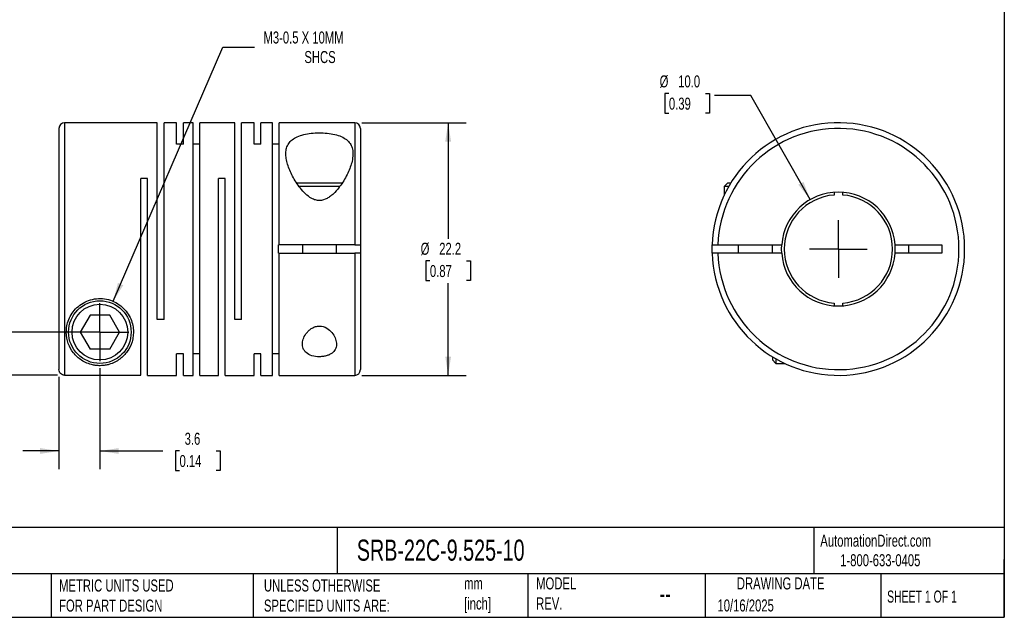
# Model space of a CAD drawing. Header units: millimetres. Extents: x 3 to 137, y 3 to 105.
# Tile 2 of 3: x 50 to 137, y 3 to 56. Entities that reach past the tile are written whole.
import ezdxf

# ---------------------------------------------------------------- set-up
doc = ezdxf.new("R2010")
doc.units = ezdxf.units.MM
doc.header["$LTSCALE"] = 0.5
doc.linetypes.add('SLD-Center', pattern=[19.05, 15.24, -1.27, 1.27, -1.27])
doc.linetypes.add('SLD-Solid', pattern=[0])
doc.layers.add('CENTER', color=40, linetype='SLD-Center')
doc.layers.add('DIMENSIONS', color=140, linetype='SLD-Solid', lineweight=25)
doc.layers.add('TEXT', color=140, linetype='SLD-Solid', lineweight=25)
doc.styles.add('SLDTEXTSTYLE0', font='TXT', dxfattribs={"width": 0.7})
doc.styles.add('SLDTEXTSTYLE1', font='TXT', dxfattribs={"width": 0.65})
doc.dimstyles.new('SLDDIMSTYLE0', dxfattribs={"dimtxt": 1.079004, "dimasz": 1.651, "dimexe": 0, "dimexo": 0.0625, "dimgap": 0.269751, "dimtad": 0, "dimtih": 1, "dimtoh": 1, "dimdec": 1, "dimrnd": 1e-09, "dimzin": 12, "dimdsep": 46, "dimtxsty": 'SLDTEXTSTYLE0', "dimsah": 1, "dimcen": 0.09, "dimadec": 0, "dimazin": 3, "dimtfac": 1, "dimtdec": 1, "dimtofl": 0, "dimtmove": 0, "dimatfit": 3, "dimfxl": 0, "dimfrac": 2, "dimtolj": 1, "dimtzin": 12, "dimarcsym": 0})
doc.dimstyles.new('SLDDIMSTYLE1', dxfattribs={"dimtxt": 1.079004, "dimasz": 1.651, "dimexe": 0, "dimexo": 0.0625, "dimgap": 0.269751, "dimtad": 0, "dimtih": 1, "dimtoh": 1, "dimdec": 1, "dimrnd": 1e-09, "dimzin": 12, "dimdsep": 46, "dimtxsty": 'SLDTEXTSTYLE0', "dimsah": 1, "dimcen": 0.09, "dimadec": 0, "dimazin": 3, "dimtfac": 1, "dimtdec": 1, "dimtmove": 0, "dimatfit": 0, "dimfxl": 0, "dimfrac": 2, "dimtolj": 1, "dimtzin": 12, "dimarcsym": 0})
doc.dimstyles.new('SLDDIMSTYLE2', dxfattribs={"dimtxt": 1.079004, "dimasz": 1.651, "dimexe": 0, "dimexo": 0.0625, "dimgap": 0.269751, "dimtad": 0, "dimtih": 1, "dimtoh": 1, "dimdec": 1, "dimrnd": 1e-09, "dimzin": 12, "dimdsep": 46, "dimtxsty": 'SLDTEXTSTYLE0', "dimsah": 1, "dimcen": 0, "dimadec": 0, "dimazin": 3, "dimtfac": 1, "dimtdec": 1, "dimtofl": 0, "dimtmove": 0, "dimatfit": 3, "dimfxl": 0, "dimfrac": 2, "dimtolj": 1, "dimtzin": 12, "dimarcsym": 0})
doc.dimstyles.new('SLDDIMSTYLE3', dxfattribs={"dimtxt": 1.079004, "dimasz": 1.651, "dimexe": 0, "dimexo": 0.0625, "dimgap": 0.269751, "dimtad": 0, "dimtih": 1, "dimtoh": 1, "dimdec": 1, "dimrnd": 1e-09, "dimzin": 4, "dimdsep": 46, "dimtxsty": 'SLDTEXTSTYLE0', "dimsah": 1, "dimcen": 0, "dimadec": 0, "dimazin": 1, "dimtfac": 1, "dimtdec": 1, "dimtofl": 0, "dimtmove": 0, "dimatfit": 3, "dimfxl": 0, "dimfrac": 2, "dimtolj": 1, "dimtzin": 12, "dimarcsym": 0})

# ---------------------------------------------------------------- blocks, each defined once
blk = doc.blocks.new('_D')
at = {"layer": 'DIMENSIONS'}
for p, q in [((80.048, 46.635), (89.219, 46.635)), ((87.632, 46.635), (87.632, 36.44)), ((86.028, 34.484), (85.666, 34.484)), ((85.666, 34.484), (85.666, 32.769)), ((89.235, 34.484), (89.597, 34.484)), ((89.597, 34.484), (89.597, 32.769)), ((85.666, 32.769), (86.028, 32.769)), ((87.632, 24.435), (87.632, 32.527)), ((89.597, 32.769), (89.235, 32.769)), ((80.048, 24.435), (89.219, 24.435))]:
    blk.add_line(p, q, dxfattribs=at)
for points in [[(87.632, 46.635), (87.378, 44.984), (87.886, 44.984)], [(87.632, 24.435), (87.886, 26.086), (87.378, 26.086)]]:
    blk.add_solid(points, dxfattribs=at)
at = {"layer": 'DIMENSIONS', "char_height": 1.0583, "attachment_point": 1, "style": 'SLDTEXTSTYLE0'}
for s, insert in [('%%c', (85.214, 36.089)), ('22.2', (86.843, 36.089)), ('0.87', (86.028, 34.133))]:
    blk.add_mtext(s, dxfattribs=dict(at, insert=insert))
blk = doc.blocks.new('_D_1')
at = {"layer": 'DIMENSIONS'}
for p, q in [((39.206, 31.233), (38.844, 31.233)), ((38.844, 31.233), (38.844, 29.518)), ((42.413, 31.233), (42.775, 31.233)), ((42.775, 31.233), (42.775, 29.518)), ((44.358, 31.233), (47.533, 31.233)), ((47.533, 31.233), (47.533, 28.235)), ((38.844, 29.518), (39.206, 29.518)), ((42.775, 29.518), (42.413, 29.518)), ((56.378, 28.235), (45.946, 28.235)), ((53.278, 24.442), (45.946, 24.442)), ((47.533, 24.442), (47.533, 21.267))]:
    blk.add_line(p, q, dxfattribs=at)
for points in [[(47.533, 28.235), (47.787, 29.886), (47.279, 29.886)], [(47.533, 24.442), (47.279, 22.791), (47.787, 22.791)]]:
    blk.add_solid(points, dxfattribs=at)
at = {"layer": 'DIMENSIONS', "char_height": 1.0583, "attachment_point": 1, "style": 'SLDTEXTSTYLE0'}
for s, insert in [('3.8', (39.655, 32.839)), ('0.15', (39.206, 30.882))]:
    blk.add_mtext(s, dxfattribs=dict(at, insert=insert))
blk = doc.blocks.new('_D_2')
at = {"layer": 'DIMENSIONS'}
for p, q in [((53.413, 24.307), (53.413, 16.201)), ((57.013, 25.06), (57.013, 16.201)), ((53.413, 17.789), (50.238, 17.789)), ((57.013, 17.789), (62.555, 17.789)), ((64.017, 17.789), (63.655, 17.789)), ((63.655, 17.789), (63.655, 16.074)), ((67.223, 17.789), (67.586, 17.789)), ((67.586, 17.789), (67.586, 16.074)), ((63.655, 16.074), (64.017, 16.074)), ((67.586, 16.074), (67.223, 16.074))]:
    blk.add_line(p, q, dxfattribs=at)
for points in [[(53.413, 17.789), (51.762, 18.043), (51.762, 17.535)], [(57.013, 17.789), (58.664, 17.535), (58.664, 18.043)]]:
    blk.add_solid(points, dxfattribs=at)
at = {"layer": 'DIMENSIONS', "char_height": 1.0583, "attachment_point": 1, "style": 'SLDTEXTSTYLE0'}
for s, insert in [('3.6', (64.466, 19.395)), ('0.14', (64.017, 17.438))]:
    blk.add_mtext(s, dxfattribs=dict(at, insert=insert))
blk = doc.blocks.new('_D_3')
at = {"layer": 'DIMENSIONS'}
for p, q in [((58.181, 30.944), (67.823, 53.288)), ((67.823, 53.288), (70.601, 53.288))]:
    blk.add_line(p, q, dxfattribs=at)
blk.add_solid([(58.181, 30.944), (59.069, 32.359), (58.602, 32.561)], dxfattribs=at)
at = {"layer": 'DIMENSIONS', "attachment_point": 1, "style": 'SLDTEXTSTYLE0'}
for s, insert, char_height in [('M3-0.5 X 10MM', (71.395, 54.652), 1.05833), ('SHCS', (74.992, 52.937), 1.0583)]:
    blk.add_mtext(s, dxfattribs=dict(at, insert=insert, char_height=char_height))
blk = doc.blocks.new('SW_CENTERMARKSYMBOL_0')
at = {"layer": 'CENTER', "color": 0}
for q in [(0, 2.54), (-2.54, 0), (0, -2.54), (2.54, 0)]:
    blk.add_line((0, 0), q, dxfattribs=at)
blk = doc.blocks.new('_D_4')
at = {"layer": 'DIMENSIONS'}
for p, q in [((107.038, 49.19), (106.676, 49.19)), ((106.676, 49.19), (106.676, 47.475)), ((110.245, 49.19), (110.607, 49.19)), ((110.607, 49.19), (110.607, 47.475)), ((114.234, 49.038), (111.059, 49.038)), ((119.462, 39.878), (114.234, 49.038)), ((106.676, 47.475), (107.038, 47.475)), ((110.607, 47.475), (110.245, 47.475))]:
    blk.add_line(p, q, dxfattribs=at)
blk.add_solid([(119.462, 39.878), (118.864, 41.438), (118.423, 41.186)], dxfattribs=at)
at = {"layer": 'DIMENSIONS', "char_height": 1.0583, "attachment_point": 1, "style": 'SLDTEXTSTYLE0'}
for s, insert in [('%%c', (106.224, 50.796)), ('10.0', (107.853, 50.796)), ('0.39', (107.038, 48.839))]:
    blk.add_mtext(s, dxfattribs=dict(at, insert=insert))
blk = doc.blocks.new('SW_CENTERMARKSYMBOL_1')
at = {"layer": 'CENTER', "color": 0}
for q in [(0, 2.54), (-2.54, 0), (0, -2.54), (2.54, 0)]:
    blk.add_line((0, 0), q, dxfattribs=at)

msp = doc.modelspace()

# ---------------------------------------------------------------- linework, layer by layer
for p, q in [((53.413, 46.135), (53.413, 24.942)), ((62.063, 46.635), (53.913, 46.635)), ((53.913, 46.635), (53.913, 24.442)), ((62.063, 29.335), (62.063, 46.635)), ((63.763, 46.635), (62.653, 46.635)), ((62.653, 29.335), (62.653, 46.635)), ((63.763, 44.743), (63.763, 46.635)), ((65.213, 46.635), (64.353, 46.635)), ((64.353, 44.743), (64.353, 46.635)), ((65.213, 24.435), (65.213, 46.635)), ((68.883, 46.635), (65.803, 46.635)), ((65.803, 24.435), (65.803, 46.635)), ((68.883, 29.335), (68.883, 46.635)), ((70.583, 46.635), (69.473, 46.635)), ((69.473, 29.335), (69.473, 46.635)), ((70.583, 44.743), (70.583, 46.635)), ((72.183, 46.635), (71.173, 46.635)), ((71.173, 44.743), (71.173, 46.635)), ((72.183, 24.435), (72.183, 46.635)), ((79.413, 46.635), (72.773, 46.635)), ((72.773, 35.91), (72.773, 46.635)), ((79.413, 46.635), (79.413, 35.91)), ((79.913, 46.135), (79.913, 35.91)), ((64.353, 44.743), (63.763, 44.743)), ((65.803, 44.743), (65.213, 44.743)), ((71.173, 44.743), (70.583, 44.743)), ((72.773, 44.743), (72.183, 44.743)), ((61.203, 41.735), (60.613, 41.735)), ((60.613, 24.442), (60.613, 41.735)), ((61.203, 24.435), (61.203, 41.735)), ((68.023, 41.735), (67.433, 41.735)), ((67.433, 24.435), (67.433, 41.735)), ((68.023, 24.435), (68.023, 41.735)), ((76.313, 41.335), (74.298, 41.335)), ((76.313, 41.035), (74.517, 41.035)), ((78.32, 41.335), (76.313, 41.335)), ((78.114, 41.035), (76.313, 41.035)), ((112.19, 41.335), (111.89, 41.035)), ((111.89, 41.035), (111.89, 40.248)), ((112.299, 41.035), (111.89, 41.035)), ((112.476, 41.335), (112.19, 41.335)), ((121.565, 40.521), (121.565, 40.283)), ((122.315, 40.283), (122.315, 40.521)), ((72.713, 35.16), (72.713, 35.91)), ((72.773, 35.91), (72.713, 35.91)), ((79.413, 35.91), (72.773, 35.91)), ((74.813, 35.91), (74.813, 35.16)), ((77.813, 35.16), (77.813, 35.91)), ((79.913, 35.91), (79.913, 35.16)), ((111.347, 35.91), (116.954, 35.91)), ((113.14, 35.91), (113.14, 35.16)), ((116.14, 35.16), (116.14, 35.91)), ((116.94, 35.535), (116.954, 35.91)), ((116.954, 35.16), (116.94, 35.535)), ((126.926, 35.91), (131.04, 35.91)), ((128.14, 35.16), (128.14, 35.91)), ((131.04, 35.91), (131.04, 35.16)), ((72.713, 35.16), (72.773, 35.16)), ((72.773, 24.435), (72.773, 35.16)), ((72.773, 35.16), (79.413, 35.16)), ((79.413, 35.16), (79.413, 24.435)), ((79.913, 35.16), (79.913, 24.935)), ((116.954, 35.16), (111.347, 35.16)), ((131.04, 35.16), (126.926, 35.16)), ((121.565, 30.788), (121.565, 30.55)), ((122.315, 30.55), (122.315, 30.788)), ((56.147, 29.735), (55.281, 28.235)), ((57.879, 29.735), (56.147, 29.735)), ((58.745, 28.235), (57.879, 29.735)), ((62.653, 29.335), (62.063, 29.335)), ((69.473, 29.335), (68.883, 29.335)), ((55.281, 28.235), (56.147, 26.735)), ((57.879, 26.735), (58.745, 28.235)), ((57.879, 26.735), (56.147, 26.735)), ((64.353, 26.328), (63.763, 26.328)), ((63.763, 24.435), (63.763, 26.328)), ((64.353, 24.435), (64.353, 26.328)), ((65.803, 26.328), (65.213, 26.328)), ((71.173, 26.328), (70.583, 26.328)), ((70.583, 24.435), (70.583, 26.328)), ((71.173, 24.435), (71.173, 26.328)), ((72.773, 26.328), (72.183, 26.328)), ((116.14, 26.071), (116.14, 25.785)), ((116.14, 25.785), (116.44, 25.485)), ((116.44, 25.894), (116.44, 25.485)), ((116.44, 25.485), (117.228, 25.485)), ((53.913, 24.442), (60.613, 24.442)), ((61.203, 24.435), (63.763, 24.435)), ((64.353, 24.435), (65.213, 24.435)), ((65.803, 24.435), (67.433, 24.435)), ((68.023, 24.435), (70.583, 24.435)), ((71.173, 24.435), (72.183, 24.435)), ((72.773, 24.435), (79.413, 24.435))]:
    msp.add_line(p, q)
at = {"flags": 128}
msp.add_lwpolyline([(110.846, 35.16), (110.84, 35.535), (110.846, 35.91)], dxfattribs=at)
for radius in [2.75, 2.45]:
    msp.add_circle((57.013, 28.235), radius)
for centre, radius, start, end in [((53.913, 46.135), 0.5, 90, 180), ((79.413, 46.135), 0.5, 0, 90), ((121.94, 35.535), 11.1, 181.93604, 178.06396), ((121.94, 35.535), 10.6, 182.0274, 177.9726), ((121.94, 35.535), 5, 4.30122, 175.69878), ((121.94, 35.535), 4.763, 94.51615, 265.48385), ((121.94, 35.535), 4.763, 274.51615, 85.48385), ((121.94, 35.535), 5, 355.69878, 4.30122), ((121.94, 35.535), 5, 184.30122, 355.69878), ((79.413, 24.935), 0.5, 270, 0)]:
    msp.add_arc(centre, radius, start, end)
for points, knots in [([(76.313, 39.795), (76.554, 39.795), (76.788, 39.871), (77.095, 40.037), (77.193, 40.102), (77.377, 40.242), (77.463, 40.317), (77.711, 40.551), (77.859, 40.718), (78.128, 41.058), (78.251, 41.231), (78.59, 41.759), (78.781, 42.121), (79.074, 42.822), (79.179, 43.165), (79.281, 43.828), (79.276, 44.135), (79.149, 44.559), (79.088, 44.691), (78.921, 44.936), (78.814, 45.049), (78.558, 45.249), (78.407, 45.338), (78.063, 45.49), (77.873, 45.552), (77.457, 45.651), (77.235, 45.688), (76.775, 45.736), (76.534, 45.748), (76.059, 45.747), (75.819, 45.734), (75.36, 45.683), (75.142, 45.646), (74.727, 45.544), (74.539, 45.481), (74.202, 45.329), (74.051, 45.239), (73.798, 45.037), (73.695, 44.925), (73.53, 44.678), (73.47, 44.545), (73.389, 44.264), (73.368, 44.116), (73.359, 43.805), (73.371, 43.645), (73.448, 43.157), (73.553, 42.817), (73.85, 42.109), (74.037, 41.755), (74.376, 41.228), (74.5, 41.054), (74.773, 40.711), (74.92, 40.545), (75.247, 40.237), (75.43, 40.092), (75.736, 39.926), (75.846, 39.878), (76.074, 39.813), (76.192, 39.795), (76.313, 39.795)], [0, 0, 0, 0, 0.03125, 0.03125, 0.046875, 0.046875, 0.0625, 0.0625, 0.09375, 0.09375, 0.125, 0.125, 0.1875, 0.1875, 0.25, 0.25, 0.3125, 0.3125, 0.34375, 0.34375, 0.375, 0.375, 0.40625, 0.40625, 0.4375, 0.4375, 0.46875, 0.46875, 0.5, 0.5, 0.53125, 0.53125, 0.5625, 0.5625, 0.59375, 0.59375, 0.625, 0.625, 0.65625, 0.65625, 0.6875, 0.6875, 0.71875, 0.71875, 0.75, 0.75, 0.8125, 0.8125, 0.875, 0.875, 0.90625, 0.90625, 0.9375, 0.9375, 0.96875, 0.96875, 0.984375, 0.984375, 1, 1, 1, 1]), ([(79.413, 35.91), (79.545, 35.91), (79.674, 35.91), (79.858, 35.91), (79.913, 35.91), (79.913, 35.91)], [0, 0, 0, 0, 0.5, 0.5, 1, 1, 1, 1]), ([(110.846, 35.91), (110.846, 35.91), (110.901, 35.91), (111.085, 35.91), (111.215, 35.91), (111.347, 35.91)], [0, 0, 0, 0, 0.5, 0.5, 1, 1, 1, 1]), ([(79.913, 35.16), (79.913, 35.16), (79.858, 35.16), (79.674, 35.16), (79.545, 35.16), (79.413, 35.16)], [0, 0, 0, 0, 0.5, 0.5, 1, 1, 1, 1]), ([(111.347, 35.16), (111.215, 35.16), (111.086, 35.16), (110.901, 35.16), (110.846, 35.16), (110.846, 35.16)], [0, 0, 0, 0, 0.5, 0.5, 1, 1, 1, 1]), ([(54.063, 28.235), (54.063, 27.876), (54.127, 27.541), (54.35, 26.923), (54.506, 26.649), (54.893, 26.16), (55.127, 25.942), (55.547, 25.67), (55.699, 25.587), (56.043, 25.443), (56.23, 25.383), (56.554, 25.319), (56.667, 25.303), (56.904, 25.285), (57.024, 25.283), (57.261, 25.294), (57.379, 25.306), (57.599, 25.342), (57.705, 25.366), (58, 25.448), (58.174, 25.518), (58.492, 25.677), (58.633, 25.765), (58.894, 25.957), (59.013, 26.061), (59.232, 26.286), (59.333, 26.407), (59.605, 26.792), (59.745, 27.076), (59.886, 27.548), (59.921, 27.715), (59.962, 28.058), (59.968, 28.234), (59.946, 28.596), (59.918, 28.783), (59.821, 29.16), (59.753, 29.347), (59.571, 29.718), (59.458, 29.9), (59.188, 30.24), (59.029, 30.401), (58.674, 30.683), (58.478, 30.807), (58.053, 31.006), (57.83, 31.08), (57.364, 31.174), (57.124, 31.193), (56.651, 31.173), (56.412, 31.133), (55.961, 31.001), (55.743, 30.909), (55.341, 30.677), (55.159, 30.541), (54.833, 30.236), (54.689, 30.066), (54.451, 29.714), (54.354, 29.529), (54.126, 28.966), (54.063, 28.595), (54.063, 28.235)], [0, 0, 0, 0, 0.0625, 0.0625, 0.125, 0.125, 0.1875, 0.1875, 0.21875, 0.21875, 0.25, 0.25, 0.265625, 0.265625, 0.28125, 0.28125, 0.296875, 0.296875, 0.3125, 0.3125, 0.34375, 0.34375, 0.375, 0.375, 0.40625, 0.40625, 0.4375, 0.4375, 0.5, 0.5, 0.53125, 0.53125, 0.5625, 0.5625, 0.59375, 0.59375, 0.625, 0.625, 0.65625, 0.65625, 0.6875, 0.6875, 0.71875, 0.71875, 0.75, 0.75, 0.78125, 0.78125, 0.8125, 0.8125, 0.84375, 0.84375, 0.875, 0.875, 0.90625, 0.90625, 0.9375, 0.9375, 1, 1, 1, 1]), ([(76.313, 28.77), (76.195, 28.77), (76.078, 28.751), (75.861, 28.686), (75.759, 28.639), (75.574, 28.529), (75.49, 28.466), (75.338, 28.331), (75.271, 28.259), (75.09, 28.037), (74.997, 27.879), (74.865, 27.565), (74.825, 27.405), (74.805, 27.097), (74.825, 26.946), (74.934, 26.668), (75.025, 26.539), (75.285, 26.319), (75.456, 26.227), (75.859, 26.103), (76.09, 26.07), (76.44, 26.072), (76.556, 26.081), (76.778, 26.114), (76.886, 26.139), (77.085, 26.203), (77.176, 26.241), (77.341, 26.33), (77.416, 26.381), (77.607, 26.547), (77.696, 26.677), (77.802, 26.954), (77.82, 27.105), (77.799, 27.412), (77.758, 27.57), (77.625, 27.885), (77.534, 28.04), (77.29, 28.337), (77.141, 28.476), (76.77, 28.696), (76.548, 28.77), (76.313, 28.77)], [0, 0, 0, 0, 0.03125, 0.03125, 0.0625, 0.0625, 0.09375, 0.09375, 0.125, 0.125, 0.1875, 0.1875, 0.25, 0.25, 0.3125, 0.3125, 0.375, 0.375, 0.4375, 0.4375, 0.5, 0.5, 0.53125, 0.53125, 0.5625, 0.5625, 0.59375, 0.59375, 0.625, 0.625, 0.6875, 0.6875, 0.75, 0.75, 0.8125, 0.8125, 0.875, 0.875, 0.9375, 0.9375, 1, 1, 1, 1]), ([(53.913, 24.442), (53.78, 24.442), (53.651, 24.496), (53.467, 24.68), (53.413, 24.81), (53.413, 24.942)], [0, 0, 0, 0, 0.5, 0.5, 1, 1, 1, 1])]:
    msp.add_open_spline(points, degree=3, knots=knots)
at = {"layer": 'TEXT'}
for p, q in [((136.525, 104.775), (136.525, 3.175)), ((136.525, 11.063), (3.175, 11.063)), ((77.879, 11.063), (77.879, 6.985)), ((119.788, 11.063), (119.788, 6.985)), ((136.525, 3.175), (136.525, 8.255)), ((136.525, 6.985), (3.175, 6.985)), ((52.742, 6.985), (52.742, 3.175)), ((70.499, 6.985), (70.499, 3.175)), ((94.65, 6.985), (94.65, 3.175)), ((110.233, 6.985), (110.233, 3.175)), ((125.674, 6.985), (125.674, 3.175)), ((3.175, 3.175), (136.525, 3.175))]:
    msp.add_line(p, q, dxfattribs=at)

# ---------------------------------------------------------------- block references
at = {"layer": 'CENTER'}
for name, p in [('SW_CENTERMARKSYMBOL_1', (121.94, 35.535)), ('SW_CENTERMARKSYMBOL_0', (57.013, 28.235))]:
    msp.add_blockref(name, p, dxfattribs=at)

# ---------------------------------------------------------------- texts
at = {"layer": 'TEXT'}
for s, insert, char_height, attachment_point, style in [('AutomationDirect.com', (120.347, 10.438), 1.05833, 1, 'SLDTEXTSTYLE0'), ('SRB-22C-9.525-10', (79.604, 10.001), 1.85208, 1, 'SLDTEXTSTYLE0'), ('1-800-633-0405', (122.096, 8.719), 1.05833, 1, 'SLDTEXTSTYLE0'), ('METRIC UNITS USED ^JFOR PART DESIGN', (53.427, 6.498), 1.05833, 1, 'SLDTEXTSTYLE0'), ('UNLESS OTHERWISE ^JSPECIFIED UNITS ARE:', (71.435, 6.498), 1.05833, 1, 'SLDTEXTSTYLE0'), ('mm^J[inch]', (89.032, 6.681), 1.0583, 1, 'SLDTEXTSTYLE0'), ('MODEL ^JREV.', (95.367, 6.682), 1.05833, 1, 'SLDTEXTSTYLE0'), ('DRAWING DATE', (116.863, 6.682), 1.05833, 2, 'SLDTEXTSTYLE0'), ('SHEET 1 OF 1', (126.221, 5.526), 1.05833, 1, 'SLDTEXTSTYLE1'), ('--', (106.214, 6.038), 1.5875, 1, 'SLDTEXTSTYLE0'), ('10/16/2025', (111.306, 4.745), 1.0583, 1, 'SLDTEXTSTYLE0')]:
    msp.add_mtext(s, dxfattribs=dict(at, insert=insert, char_height=char_height, attachment_point=attachment_point, style=style))

# ---------------------------------------------------------------- dimensions: what is measured, and where the dimension line sits
at = {"layer": 'DIMENSIONS'}
dim = msp.add_diameter_dim_2p(p1=(55.844, 25.527), p2=(58.181, 30.944), text='M3-0.5 X 10MM\\PSHCS', dimstyle='SLDDIMSTYLE2', override={"dimpost": '<>'}, dxfattribs=at)
dim.commit()
dim.dimension.update_dxf_attribs({"geometry": '_D_3', "text_midpoint": (76.98, 53.288), "dimtype": 163})
dim = msp.add_diameter_dim_2p(p1=(124.418, 31.193), p2=(119.462, 39.878), dimstyle='SLDDIMSTYLE3', dxfattribs=at)
dim.commit()
dim.dimension.update_dxf_attribs({"geometry": '_D_4', "text_midpoint": (108.642, 49.038), "dimtype": 163})
dim = msp.add_linear_dim(base=(87.632, 46.635), p1=(79.413, 24.435), p2=(79.413, 46.635), angle=90, text='%%c<>', dimstyle='SLDDIMSTYLE0', dxfattribs=at)
dim.commit()
dim.dimension.update_dxf_attribs({"geometry": '_D', "text_midpoint": (87.632, 34.484), "dimtype": 160})
dim = msp.add_linear_dim(base=(47.533, 28.235), p1=(53.913, 24.442), p2=(57.013, 28.235), angle=90, dimstyle='SLDDIMSTYLE1', dxfattribs=at)
dim.commit()
dim.dimension.update_dxf_attribs({"geometry": '_D_1', "text_midpoint": (47.533, 31.233), "dimtype": 160})
dim = msp.add_linear_dim(base=(57.013, 17.789), p1=(53.413, 24.942), p2=(57.013, 25.695), dimstyle='SLDDIMSTYLE1', dxfattribs=at)
dim.commit()
dim.dimension.update_dxf_attribs({"geometry": '_D_2', "text_midpoint": (65.62, 17.789), "dimtype": 160})

doc.saveas('drawing.dxf')
